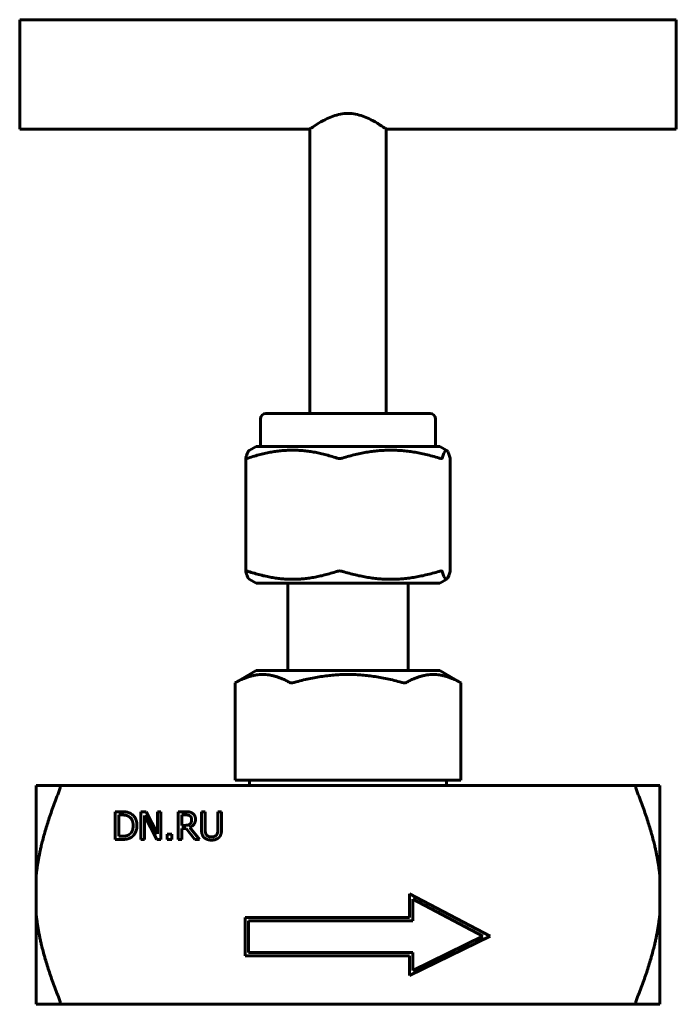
# Model space of a CAD drawing. Header units: millimetres. Extents: x 74.4 to 134.4, y 133.8 to 223.8.
import ezdxf

# ---------------------------------------------------------------- set-up
doc = ezdxf.new("R2010")
doc.units = ezdxf.units.MM
doc.linetypes.add('K5LT_BASIC', pattern=[0])
doc.layers.add('Системный слой (1)', color=7, linetype='Continuous', true_color=0x6c6c6c)

# ---------------------------------------------------------------- blocks, each defined once
blk = doc.blocks.new('U0')
at = {"layer": 'Системный слой (1)', "color": 143, "linetype": 'K5LT_BASIC', "lineweight": 60, "true_color": 0x33acca}
for p, q in [((113.138, 184.148), (112.989, 183.69)), ((113.273, 184.374), (113.138, 184.148)), ((113.404, 184.398), (113.273, 184.374)), ((113.502, 184.285), (113.404, 184.398)), ((113.606, 184.055), (113.502, 184.285)), ((113.718, 183.69), (113.606, 184.055))]:
    blk.add_line(p, q, dxfattribs=at)
blk = doc.blocks.new('U1')
at = {"layer": 'Системный слой (1)', "color": 143, "linetype": 'K5LT_BASIC', "lineweight": 60, "true_color": 0x33acca}
for p, q in [((74.379, 213.763), (100.879, 213.763)), ((107.879, 213.763), (134.379, 213.763))]:
    blk.add_line(p, q, dxfattribs=at)
blk = doc.blocks.new('U2')
at = {"layer": 'Системный слой (1)', "color": 143, "linetype": 'K5LT_BASIC', "lineweight": 60, "true_color": 0x33acca}
for p, q in [((95.038, 173.352), (95.039, 173.354)), ((95.038, 173.351), (95.038, 173.352)), ((95.038, 173.35), (95.038, 173.351)), ((95.038, 173.346), (95.038, 173.35)), ((95.038, 173.343), (95.038, 173.346)), ((95.038, 173.339), (95.038, 173.343)), ((95.039, 173.336), (95.038, 173.339)), ((95.039, 173.354), (95.041, 173.358)), ((95.041, 173.358), (95.047, 173.364)), ((95.047, 173.364), (95.067, 173.371)), ((95.067, 173.371), (95.088, 173.373)), ((95.088, 173.373), (95.09, 173.373)), ((95.09, 173.373), (95.094, 173.373)), ((95.094, 173.373), (95.102, 173.372)), ((95.102, 173.372), (95.119, 173.371)), ((95.119, 173.371), (95.161, 173.363)), ((95.161, 173.363), (95.213, 173.35)), ((95.213, 173.35), (95.215, 173.349)), ((95.215, 173.349), (95.219, 173.348)), ((95.219, 173.348), (95.228, 173.345)), ((95.228, 173.345), (95.245, 173.34)), ((95.245, 173.34), (95.256, 173.336))]:
    blk.add_line(p, q, dxfattribs=at)
blk = doc.blocks.new('U3')
at = {"layer": 'Системный слой (1)', "color": 143, "linetype": 'K5LT_BASIC', "lineweight": 60, "true_color": 0x33acca}
for p, q in [((74.379, 218.763), (74.379, 223.763)), ((74.379, 213.763), (74.379, 218.763))]:
    blk.add_line(p, q, dxfattribs=at)
blk = doc.blocks.new('U4')
at = {"layer": 'Системный слой (1)', "color": 143, "linetype": 'K5LT_BASIC', "lineweight": 60, "true_color": 0x33acca}
for p, q in [((112.989, 173.336), (113.138, 172.878)), ((113.138, 172.878), (113.273, 172.652)), ((113.502, 172.741), (113.606, 172.971)), ((113.606, 172.971), (113.718, 173.336)), ((113.273, 172.652), (113.404, 172.628)), ((113.404, 172.628), (113.502, 172.741))]:
    blk.add_line(p, q, dxfattribs=at)
blk = doc.blocks.new('U5')
at = {"layer": 'Системный слой (1)', "color": 143, "linetype": 'K5LT_BASIC', "lineweight": 60, "true_color": 0x33acca}
for p, q in [((95.038, 183.687), (95.039, 183.69)), ((95.038, 183.683), (95.038, 183.687)), ((95.038, 183.68), (95.038, 183.683)), ((95.038, 183.678), (95.038, 183.68)), ((95.038, 183.68), (95.038, 183.68)), ((95.038, 183.677), (95.038, 183.678)), ((95.038, 183.676), (95.038, 183.677)), ((95.046, 183.663), (95.038, 183.676)), ((95.063, 183.655), (95.046, 183.663)), ((95.074, 183.654), (95.063, 183.655)), ((95.081, 183.653), (95.074, 183.654)), ((95.084, 183.653), (95.081, 183.653)), ((95.086, 183.653), (95.084, 183.653)), ((95.1, 183.653), (95.086, 183.653)), ((95.15, 183.661), (95.1, 183.653)), ((95.18, 183.667), (95.15, 183.661)), ((95.196, 183.672), (95.18, 183.667)), ((95.204, 183.674), (95.196, 183.672)), ((95.208, 183.675), (95.204, 183.674)), ((95.21, 183.676), (95.208, 183.675)), ((95.256, 183.69), (95.21, 183.676))]:
    blk.add_line(p, q, dxfattribs=at)
blk = doc.blocks.new('U6')
at = {"layer": 'Системный слой (1)', "color": 143, "linetype": 'K5LT_BASIC', "lineweight": 60, "true_color": 0x33acca}
for p, q in [((134.379, 223.763), (134.379, 218.763)), ((134.379, 218.763), (134.379, 213.763))]:
    blk.add_line(p, q, dxfattribs=at)

msp = doc.modelspace()

# ---------------------------------------------------------------- linework, layer by layer
at = {"layer": 'Системный слой (1)', "color": 143, "linetype": 'K5LT_BASIC', "lineweight": 60, "true_color": 0x33acca}
for p, q in [((74.379, 223.763), (134.379, 223.763)), ((100.879, 187.763), (100.879, 213.763)), ((107.879, 187.763), (107.879, 213.763)), ((96.379, 184.763), (96.379, 187.263)), ((111.879, 187.763), (96.879, 187.763)), ((112.379, 184.763), (112.379, 187.263)), ((95.986, 184.763), (95.354, 184.398)), ((95.986, 184.763), (112.771, 184.763)), ((112.771, 184.763), (113.403, 184.398)), ((95.038, 173.346), (95.038, 183.68)), ((113.72, 173.346), (113.72, 183.68)), ((95.986, 172.263), (95.354, 172.628)), ((112.771, 172.263), (95.986, 172.263)), ((98.879, 164.263), (98.879, 172.263)), ((109.879, 164.263), (109.879, 172.263)), ((112.771, 172.263), (113.403, 172.628)), ((95.986, 164.263), (94.064, 163.153)), ((95.986, 164.263), (112.771, 164.263)), ((112.771, 164.263), (114.694, 163.153)), ((94.131, 163.19), (94.064, 163.153)), ((94.064, 154.263), (94.064, 163.153)), ((114.694, 154.263), (114.694, 163.153)), ((94.064, 154.263), (94.131, 154.263)), ((94.131, 154.263), (96.584, 154.263)), ((95.379, 153.763), (95.379, 154.263)), ((96.584, 154.263), (99.038, 154.263)), ((99.038, 154.263), (99.471, 154.263)), ((99.471, 154.263), (104.379, 154.263)), ((104.379, 154.263), (109.286, 154.263)), ((109.286, 154.263), (109.719, 154.263)), ((109.719, 154.263), (112.173, 154.263)), ((112.173, 154.263), (114.627, 154.263)), ((113.379, 153.763), (113.379, 154.263)), ((114.627, 154.263), (114.694, 154.263)), ((75.879, 153.763), (77.987, 153.763)), ((75.879, 145.455), (75.879, 153.763)), ((130.771, 153.763), (77.987, 153.763)), ((130.771, 153.763), (132.879, 153.763)), ((132.879, 153.763), (132.879, 145.455)), ((83.094, 151.368), (83.672, 151.368)), ((83.094, 148.828), (83.094, 151.368)), ((85.463, 151.368), (85.942, 151.368)), ((85.463, 148.828), (85.463, 151.368)), ((85.942, 151.368), (86.965, 149.357)), ((86.965, 151.368), (87.28, 151.368)), ((86.965, 149.357), (86.965, 151.368)), ((87.28, 151.368), (87.28, 148.828)), ((88.853, 151.368), (89.507, 151.368)), ((88.853, 148.828), (88.853, 151.368)), ((90.989, 151.368), (91.327, 151.368)), ((90.989, 149.783), (90.989, 151.368)), ((91.327, 151.368), (91.327, 149.783)), ((92.49, 149.775), (92.49, 151.368)), ((92.49, 151.368), (92.828, 151.368)), ((92.828, 151.368), (92.828, 149.783)), ((83.431, 151.076), (83.431, 149.12)), ((83.689, 151.076), (83.431, 151.076)), ((85.778, 151.018), (85.778, 148.828)), ((86.902, 148.828), (85.778, 151.018)), ((89.526, 151.076), (89.19, 151.076)), ((89.19, 151.076), (89.19, 150.121)), ((89.19, 150.121), (89.487, 150.121)), ((89.19, 149.839), (89.19, 148.828)), ((89.577, 149.839), (89.19, 149.839)), ((90.38, 148.828), (89.577, 149.839)), ((89.915, 149.933), (90.819, 148.828)), ((83.678, 148.828), (83.094, 148.828)), ((83.431, 149.12), (83.689, 149.12)), ((85.778, 148.828), (85.463, 148.828)), ((87.28, 148.828), (86.902, 148.828)), ((87.861, 149.314), (88.268, 149.314)), ((87.861, 148.828), (87.861, 149.314)), ((88.268, 148.828), (87.861, 148.828)), ((88.268, 149.314), (88.268, 148.828)), ((89.19, 148.828), (88.853, 148.828)), ((90.819, 148.828), (90.38, 148.828)), ((75.879, 145.455), (75.879, 142.071)), ((132.879, 145.455), (132.879, 142.071)), ((109.992, 143.863), (117.359, 139.984)), ((109.992, 141.692), (109.992, 143.863)), ((110.292, 143.366), (110.292, 141.392)), ((116.696, 139.994), (110.292, 143.366)), ((75.879, 133.763), (75.879, 142.071)), ((94.992, 138.192), (94.992, 141.692)), ((94.992, 141.692), (109.992, 141.692)), ((110.292, 141.392), (95.292, 141.392)), ((95.292, 141.392), (95.292, 138.492)), ((132.879, 142.071), (132.879, 133.763)), ((117.359, 139.984), (109.992, 136.383)), ((110.292, 136.864), (116.696, 139.994)), ((109.992, 138.192), (94.992, 138.192)), ((95.292, 138.492), (110.292, 138.492)), ((109.992, 136.383), (109.992, 138.192)), ((110.292, 138.492), (110.292, 136.864)), ((77.987, 133.763), (75.879, 133.763)), ((77.987, 133.763), (130.771, 133.763)), ((132.879, 133.763), (130.771, 133.763))]:
    msp.add_line(p, q, dxfattribs=at)
for centre, start, end in [((96.879, 187.263), 90, 180), ((111.879, 187.263), 0, 90)]:
    msp.add_arc(centre, 0.5, start, end, dxfattribs=at)
for points, knots in [([(104.379, 215.192), (103.915, 215.192), (103.442, 215.093), (102.59, 214.789), (102.208, 214.592), (101.604, 214.248), (101.336, 214.074), (100.973, 213.831), (100.879, 213.763), (100.879, 213.763)], [0, 0, 0, 0, 0.1391088, 0.1391088, 0.2782177, 0.2782177, 0.4153411, 0.4153411, 0.5524645, 0.5524645, 0.5524645, 0.5524645]), ([(107.879, 213.763), (107.879, 213.763), (107.784, 213.831), (107.421, 214.074), (107.153, 214.248), (106.549, 214.592), (106.167, 214.789), (105.315, 215.093), (104.842, 215.192), (104.379, 215.192)], [1.657407, 1.657407, 1.657407, 1.657407, 1.7945168, 1.7945168, 1.9316402, 1.9316402, 2.070749, 2.070749, 2.2098579, 2.2098579, 2.2098579, 2.2098579]), ([(103.867, 183.69), (103.85, 183.685), (103.833, 183.68), (103.75, 183.661), (103.679, 183.653), (103.545, 183.653), (103.476, 183.661), (103.399, 183.68), (103.383, 183.685), (103.368, 183.69)], [0.21562272, 0.21562272, 0.21562272, 0.21562272, 0.22105091, 0.22105091, 0.24117137, 0.24117137, 0.26129182, 0.26129182, 0.26672001, 0.26672001, 0.26672001, 0.26672001]), ([(112.989, 183.69), (112.988, 183.685), (112.985, 183.68), (112.969, 183.661), (112.942, 183.653), (112.866, 183.653), (112.815, 183.661), (112.74, 183.68), (112.724, 183.685), (112.708, 183.69)], [0.21562272, 0.21562272, 0.21562272, 0.21562272, 0.22105091, 0.22105091, 0.24117137, 0.24117137, 0.26129182, 0.26129182, 0.26672001, 0.26672001, 0.26672001, 0.26672001]), ([(103.368, 173.336), (103.383, 173.341), (103.399, 173.346), (103.476, 173.365), (103.545, 173.373), (103.679, 173.373), (103.75, 173.365), (103.833, 173.346), (103.85, 173.341), (103.867, 173.336)], [0.05842214, 0.05842214, 0.05842214, 0.05842214, 0.06385032, 0.06385032, 0.08397078, 0.08397078, 0.10409124, 0.10409124, 0.10951942, 0.10951942, 0.10951942, 0.10951942]), ([(112.708, 173.336), (112.724, 173.341), (112.74, 173.346), (112.815, 173.365), (112.866, 173.373), (112.942, 173.373), (112.969, 173.365), (112.985, 173.346), (112.988, 173.341), (112.989, 173.336)], [0.05842214, 0.05842214, 0.05842214, 0.05842214, 0.06385032, 0.06385032, 0.08397078, 0.08397078, 0.10409124, 0.10409124, 0.10951942, 0.10951942, 0.10951942, 0.10951942]), ([(99.471, 163.19), (99.453, 163.185), (99.434, 163.18), (99.347, 163.161), (99.279, 163.153), (99.163, 163.153), (99.109, 163.161), (99.057, 163.18), (99.047, 163.185), (99.038, 163.19)], [0.21562272, 0.21562272, 0.21562272, 0.21562272, 0.22105091, 0.22105091, 0.24117137, 0.24117137, 0.26129182, 0.26129182, 0.26672001, 0.26672001, 0.26672001, 0.26672001]), ([(109.719, 163.19), (109.71, 163.185), (109.7, 163.18), (109.648, 163.161), (109.594, 163.153), (109.478, 163.153), (109.41, 163.161), (109.323, 163.18), (109.304, 163.185), (109.286, 163.19)], [0.21562272, 0.21562272, 0.21562272, 0.21562272, 0.22105091, 0.22105091, 0.24117137, 0.24117137, 0.26129182, 0.26129182, 0.26672001, 0.26672001, 0.26672001, 0.26672001]), ([(114.694, 163.153), (114.693, 163.153), (114.679, 163.161), (114.644, 163.18), (114.636, 163.185), (114.627, 163.19)], [0.24117036, 0.24117036, 0.24117036, 0.24117036, 0.26129182, 0.26129182, 0.26672001, 0.26672001, 0.26672001, 0.26672001]), ([(77.987, 153.763), (78.01, 153.763), (78.031, 153.752), (78.061, 153.703), (78.068, 153.664), (78.068, 153.57), (78.061, 153.51), (78.031, 153.386), (78.01, 153.322), (77.987, 153.263)], [0.04435226, 0.04435226, 0.04435226, 0.04435226, 0.0632992, 0.0632992, 0.08324555, 0.08324555, 0.1031919, 0.1031919, 0.12213885, 0.12213885, 0.12213885, 0.12213885]), ([(130.771, 153.263), (130.747, 153.322), (130.726, 153.386), (130.697, 153.51), (130.689, 153.57), (130.689, 153.664), (130.697, 153.703), (130.726, 153.752), (130.747, 153.763), (130.771, 153.763)], [0.20299327, 0.20299327, 0.20299327, 0.20299327, 0.22194022, 0.22194022, 0.24188657, 0.24188657, 0.26183292, 0.26183292, 0.28077986, 0.28077986, 0.28077986, 0.28077986]), ([(77.987, 134.263), (78.01, 134.204), (78.031, 134.14), (78.061, 134.016), (78.068, 133.956), (78.068, 133.862), (78.061, 133.823), (78.031, 133.774), (78.01, 133.763), (77.987, 133.763)], [0.04435226, 0.04435226, 0.04435226, 0.04435226, 0.0632992, 0.0632992, 0.08324555, 0.08324555, 0.1031919, 0.1031919, 0.12213885, 0.12213885, 0.12213885, 0.12213885]), ([(130.771, 133.763), (130.747, 133.763), (130.726, 133.774), (130.697, 133.823), (130.689, 133.862), (130.689, 133.956), (130.697, 134.016), (130.726, 134.14), (130.747, 134.204), (130.771, 134.263)], [0.20299327, 0.20299327, 0.20299327, 0.20299327, 0.22194022, 0.22194022, 0.24188657, 0.24188657, 0.26183292, 0.26183292, 0.28077986, 0.28077986, 0.28077986, 0.28077986])]:
    msp.add_open_spline(points, degree=3, knots=knots, dxfattribs=at)
for points, weights in [([(95.039, 183.69), (95.206, 184.313), (95.354, 184.398)], [2.09528490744, 2.21966139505, 2.23780889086]), ([(103.368, 183.69), (99.312, 185.046), (95.256, 183.69)], [1.00733928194, 1.14736125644, 1.00733928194]), ([(112.708, 183.69), (108.287, 185.046), (103.867, 183.69)], [1.00733928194, 1.14736125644, 1.00733928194]), ([(95.354, 172.628), (95.206, 172.713), (95.039, 173.336)], [2.28936392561, 2.2707983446, 2.1435564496]), ([(95.256, 173.336), (99.312, 171.98), (103.368, 173.336)], [1.00733928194, 1.14736125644, 1.00733928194]), ([(103.867, 173.336), (108.287, 171.98), (112.708, 173.336)], [1.00733928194, 1.14736125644, 1.00733928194]), ([(99.038, 163.19), (96.584, 164.546), (94.131, 163.19)], [1.00733928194, 1.14736125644, 1.00733928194]), ([(109.286, 163.19), (104.379, 164.546), (99.471, 163.19)], [1.00733928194, 1.14736125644, 1.00733928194]), ([(114.627, 163.19), (112.173, 164.546), (109.719, 163.19)], [1.00733928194, 1.14736125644, 1.00733928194]), ([(77.987, 153.263), (76.197, 148.763), (75.879, 145.455)], [1.00602146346, 1.06104948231, 1]), ([(132.879, 145.455), (132.56, 148.763), (130.771, 153.263)], [1, 1.06104948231, 1.00602146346]), ([(75.879, 142.071), (76.197, 138.762), (77.987, 134.263)], [1, 1.06104948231, 1.00602146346]), ([(130.771, 134.263), (132.56, 138.762), (132.879, 142.071)], [1.00602146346, 1.06104948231, 1])]:
    msp.add_rational_spline(points, weights, degree=2, dxfattribs=at)
for points, degree in [([(113.72, 183.68), (113.72, 183.683), (113.719, 183.686), (113.718, 183.69)], 3), ([(113.718, 173.336), (113.719, 173.34), (113.72, 173.343), (113.72, 173.346)], 3), ([(83.672, 151.368), (84.03, 151.368), (84.438, 151.261), (84.582, 151.166)], 2), ([(89.507, 151.368), (89.726, 151.368), (90.02, 151.321), (90.154, 151.234)], 2), ([(90.154, 151.234), (90.288, 151.148), (90.442, 150.878), (90.442, 150.679)], 2), ([(84.36, 150.924), (84.224, 151.004), (83.917, 151.076), (83.689, 151.076)], 2), ([(84.744, 150.1), (84.744, 150.393), (84.551, 150.806), (84.36, 150.924)], 2), ([(84.582, 151.166), (84.827, 151.004), (85.096, 150.467), (85.096, 150.096)], 2), ([(89.929, 150.989), (89.857, 151.037), (89.666, 151.076), (89.526, 151.076)], 2), ([(90.442, 150.679), (90.442, 150.401), (90.158, 150.024), (89.915, 149.933)], 2), ([(90.09, 150.652), (90.09, 150.763), (90.012, 150.934), (89.929, 150.989)], 2), ([(89.946, 150.253), (90.02, 150.323), (90.09, 150.52), (90.09, 150.652)], 2), ([(84.39, 149.289), (84.567, 149.409), (84.744, 149.804), (84.744, 150.1)], 2), ([(85.096, 150.096), (85.096, 149.748), (84.814, 149.188), (84.578, 149.032)], 2), ([(89.487, 150.121), (89.633, 150.121), (89.866, 150.172), (89.946, 150.253)], 2), ([(91.232, 149.009), (91.099, 149.141), (90.989, 149.512), (90.989, 149.783)], 2), ([(91.327, 149.783), (91.327, 149.606), (91.372, 149.367), (91.436, 149.271)], 2), ([(92.381, 149.271), (92.445, 149.367), (92.49, 149.604), (92.49, 149.775)], 2), ([(92.828, 149.783), (92.828, 149.518), (92.721, 149.139), (92.585, 149.009)], 2), ([(84.578, 149.032), (84.384, 148.91), (83.987, 148.828), (83.678, 148.828)], 2), ([(83.689, 149.12), (83.913, 149.12), (84.252, 149.192), (84.39, 149.289)], 2), ([(91.907, 148.775), (91.683, 148.775), (91.35, 148.892), (91.232, 149.009)], 2), ([(91.436, 149.271), (91.504, 149.168), (91.739, 149.063), (91.907, 149.063)], 2), ([(91.907, 149.063), (92.066, 149.063), (92.313, 149.168), (92.381, 149.271)], 2), ([(92.585, 149.009), (92.463, 148.89), (92.142, 148.775), (91.907, 148.775)], 2)]:
    msp.add_open_spline(points, degree=degree, dxfattribs=at)

# ---------------------------------------------------------------- block references
at = {"layer": 'Системный слой (1)'}
for name in ['U3', 'U6', 'U1', 'U5', 'U0', 'U2', 'U4']:
    msp.add_blockref(name, (0, 0), dxfattribs=at)

doc.saveas('drawing.dxf')
